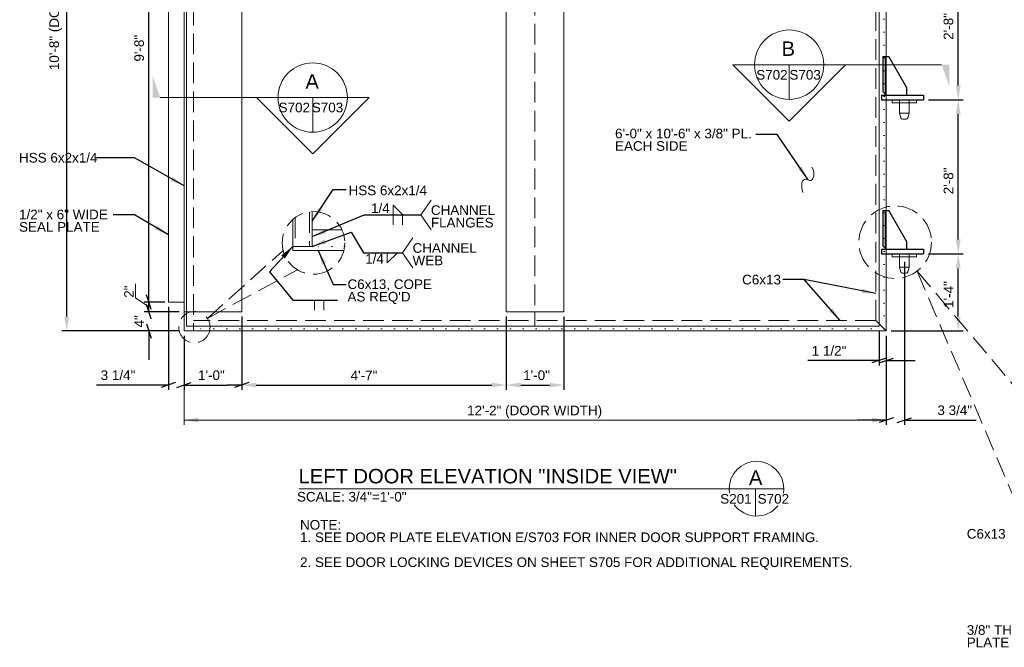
# Model space of a CAD drawing. Header units: inches. Extents: x 736 to 1194, y -283 to -11.
# Tile 1 of 5: x 737 to 942, y -262 to -132. Entities that reach past the tile are written whole.
import ezdxf
from ezdxf.enums import TextEntityAlignment as Align

# ---------------------------------------------------------------- set-up
doc = ezdxf.new("R2010")
doc.units = ezdxf.units.IN
doc.header["$LTSCALE"] = 12
doc.header["$MEASUREMENT"] = 0
doc.linetypes.add('DGN Style 1', pattern=[0.215316, 0.000358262, -0.214957])
doc.linetypes.add('DGN Style 3', pattern=[0.501567, 0.358262, -0.143305])
for name, color, linetype, lineweight in [('G-ANN-TTLB', 7, 'Continuous', 0), ('G-ANNO-DIM', 1, 'Continuous', 0), ('G-ANNO-TEXT', 7, 'Continuous', 0), ('S-FSTN-MISC', 12, 'Continuous', 13), ('S-STIF-TRAN', 3, 'Continuous', 30)]:
    doc.layers.add(name, color=color, linetype=linetype, lineweight=lineweight)
doc.styles.add("1 1 2 1'-0", font='arial.ttf', dxfattribs={"height": 1})
doc.styles.add("1 2 1'-0", font='arial.ttf', dxfattribs={"height": 3})
doc.styles.add("3 4 1'-0", font='arial.ttf', dxfattribs={"height": 2})
doc.dimstyles.new("3 4 1'-0", dxfattribs={"dimtxt": 2, "dimasz": 3, "dimexe": 1, "dimexo": 1, "dimgap": 1, "dimtad": 1, "dimdec": 4, "dimzin": 15, "dimdsep": 46, "dimlunit": 4, "dimtxsty": "3 4 1'-0", "dimblk": '_Oblique_0.3', "dimcen": 0.09, "dimadec": 4, "dimazin": 3, "dimtfac": 1, "dimtdec": 4, "dimtofl": 0, "dimtmove": 0, "dimatfit": 3, "dimfxl": 1, "dimfrac": 2, "dimtzin": 15, "dimarcsym": 0})

# ---------------------------------------------------------------- blocks, each defined once
blk = doc.blocks.new('*D13')
at = {"layer": 'Defpoints', "color": 0, "lineweight": 0, "transparency": 16777216}
for p in [(783.59, -192.45), (838.58, -192.45), (838.58, -207.68)]:
    blk.add_point(p, dxfattribs=at)
at = {"layer": 'G-ANNO-DIM', "color": 0, "lineweight": -2, "transparency": 16777216}
for p, q in [((783.59, -193.45), (783.59, -208.68)), ((838.58, -193.45), (838.58, -208.68)), ((786.59, -207.68), (835.58, -207.68))]:
    blk.add_line(p, q, dxfattribs=at)
at = {"layer": 'G-ANNO-DIM', "color": 0, "lineweight": 0, "transparency": 16777216}
for points in [[(786.59, -207.18), (786.59, -208.18), (783.59, -207.68)], [(835.58, -207.18), (835.58, -208.18), (838.58, -207.68)]]:
    blk.add_solid(points, dxfattribs=at)
at = {"layer": 'G-ANNO-DIM', "color": 0, "transparency": 16777216, "insert": (809, -205.68), "char_height": 2, "attachment_point": 5, "style": "3 4 1'-0"}
blk.add_mtext('4\'-7"', dxfattribs=at)
blk = doc.blocks.new('*D15')
at = {"layer": 'Defpoints', "color": 0, "lineweight": 0, "transparency": 16777216}
for p in [(838.58, -192.45), (850.58, -192.45), (850.58, -207.68)]:
    blk.add_point(p, dxfattribs=at)
at = {"layer": 'G-ANNO-DIM', "color": 0, "lineweight": -2, "transparency": 16777216}
for p, q in [((838.58, -193.45), (838.58, -208.68)), ((850.58, -193.45), (850.58, -208.68)), ((841.58, -207.68), (847.58, -207.68))]:
    blk.add_line(p, q, dxfattribs=at)
at = {"layer": 'G-ANNO-DIM', "color": 0, "lineweight": 0, "transparency": 16777216}
for points in [[(841.58, -207.18), (841.58, -208.18), (838.58, -207.68)], [(847.58, -207.18), (847.58, -208.18), (850.58, -207.68)]]:
    blk.add_solid(points, dxfattribs=at)
at = {"layer": 'G-ANNO-DIM', "color": 0, "transparency": 16777216, "insert": (844.88, -205.66), "char_height": 2, "attachment_point": 5, "style": "3 4 1'-0"}
blk.add_mtext('1\'-0"', dxfattribs=at)
blk = doc.blocks.new('_Oblique_0.3')
at = {"color": 0, "linetype": 'ByBlock', "lineweight": -2}
for p, q in [((0, 0), (-1, 0)), ((0.5, 0.167), (-0.5, -0.167))]:
    blk.add_line(p, q, dxfattribs=at)
blk = doc.blocks.new('*D17')
at = {"layer": 'Defpoints', "color": 0, "lineweight": 0, "transparency": 16777216}
for p in [(783.59, -192.45), (771.59, -196.45), (783.59, -207.68)]:
    blk.add_point(p, dxfattribs=at)
at = {"layer": 'G-ANNO-DIM', "color": 0, "lineweight": -2, "transparency": 16777216}
for p, q in [((783.59, -193.45), (783.59, -208.68)), ((771.59, -197.45), (771.59, -208.68)), ((774.59, -207.68), (780.59, -207.68))]:
    blk.add_line(p, q, dxfattribs=at)
at = {"layer": 'G-ANNO-DIM', "color": 0, "lineweight": -2, "transparency": 16777216, "xscale": 3, "yscale": 3, "zscale": 3, "rotation": 180}
blk.add_blockref('_Oblique_0.3', (771.59, -207.68), dxfattribs=at)
at = {"layer": 'G-ANNO-DIM', "color": 0, "lineweight": -2, "transparency": 16777216, "xscale": 3, "yscale": 3, "zscale": 3}
blk.add_blockref('_Oblique_0.3', (783.59, -207.68), dxfattribs=at)
at = {"layer": 'G-ANNO-DIM', "color": 0, "transparency": 16777216, "insert": (777.28, -205.66), "char_height": 2, "attachment_point": 5, "style": "3 4 1'-0"}
blk.add_mtext('1\'-0"', dxfattribs=at)
blk = doc.blocks.new('*D19')
at = {"layer": 'Defpoints', "color": 0, "lineweight": 0, "transparency": 16777216}
for p in [(764.29, -192.45), (771.59, -192.45), (771.59, -196.45)]:
    blk.add_point(p, dxfattribs=at)
at = {"layer": 'G-ANNO-DIM', "color": 0, "lineweight": -2, "transparency": 16777216}
for p, q in [((764.29, -189.45), (764.29, -186.45)), ((770.59, -192.45), (763.29, -192.45)), ((770.59, -196.45), (763.29, -196.45)), ((764.29, -199.45), (764.29, -202.45))]:
    blk.add_line(p, q, dxfattribs=at)
at = {"layer": 'G-ANNO-DIM', "color": 0, "lineweight": -2, "transparency": 16777216, "xscale": 3, "yscale": 3, "zscale": 3}
for p, rotation in [((764.29, -192.45), 270), ((764.29, -196.45), 90)]:
    blk.add_blockref('_Oblique_0.3', p, dxfattribs=dict(at, rotation=rotation))
at = {"layer": 'G-ANNO-DIM', "color": 0, "transparency": 16777216, "insert": (762.29, -194.45), "char_height": 2, "attachment_point": 5, "rotation": 90, "style": "3 4 1'-0"}
blk.add_mtext('4"', dxfattribs=at)
blk = doc.blocks.new('*D21')
at = {"layer": 'Defpoints', "color": 0, "lineweight": 0, "transparency": 16777216}
for p in [(764.29, -74.45), (768.59, -74.45), (768.59, -190.45)]:
    blk.add_point(p, dxfattribs=at)
at = {"layer": 'G-ANNO-DIM', "color": 0, "lineweight": -2, "transparency": 16777216}
for p, q in [((767.59, -74.45), (763.29, -74.45)), ((764.29, -187.45), (764.29, -77.45)), ((767.59, -190.45), (763.29, -190.45))]:
    blk.add_line(p, q, dxfattribs=at)
at = {"layer": 'G-ANNO-DIM', "color": 0, "lineweight": -2, "transparency": 16777216, "xscale": 3, "yscale": 3, "zscale": 3}
for p, rotation in [((764.29, -74.45), 90), ((764.29, -190.45), 270)]:
    blk.add_blockref('_Oblique_0.3', p, dxfattribs=dict(at, rotation=rotation))
at = {"layer": 'G-ANNO-DIM', "color": 0, "transparency": 16777216, "insert": (762.27, -137.72), "char_height": 2, "attachment_point": 5, "rotation": 90, "style": "3 4 1'-0"}
blk.add_mtext('9\'-8"', dxfattribs=at)
blk = doc.blocks.new('*D27')
at = {"layer": 'Defpoints', "color": 0, "lineweight": 0, "transparency": 16777216}
for p in [(925.34, -180.45), (932.54, -180.45), (917.59, -196.45)]:
    blk.add_point(p, dxfattribs=at)
at = {"layer": 'G-ANNO-DIM', "color": 0, "lineweight": -2, "transparency": 16777216}
for p, q in [((926.34, -180.45), (933.54, -180.45)), ((932.54, -193.45), (932.54, -183.45)), ((918.59, -196.45), (933.54, -196.45))]:
    blk.add_line(p, q, dxfattribs=at)
at = {"layer": 'G-ANNO-DIM', "color": 0, "lineweight": 0, "transparency": 16777216}
for points in [[(932.04, -183.45), (933.04, -183.45), (932.54, -180.45)], [(932.04, -193.45), (933.04, -193.45), (932.54, -196.45)]]:
    blk.add_solid(points, dxfattribs=at)
at = {"layer": 'G-ANNO-DIM', "color": 0, "transparency": 16777216, "insert": (930.54, -188.88), "char_height": 2, "attachment_point": 5, "rotation": 90, "style": "3 4 1'-0"}
blk.add_mtext('1\'-4"', dxfattribs=at)
blk = doc.blocks.new('*D29')
at = {"layer": 'Defpoints', "color": 0, "lineweight": 0, "transparency": 16777216}
for p in [(925.34, -148.45), (932.54, -148.45), (925.34, -180.45)]:
    blk.add_point(p, dxfattribs=at)
at = {"layer": 'G-ANNO-DIM', "color": 0, "lineweight": -2, "transparency": 16777216}
for p, q in [((926.34, -148.45), (933.54, -148.45)), ((932.54, -177.45), (932.54, -151.45)), ((926.34, -180.45), (933.54, -180.45))]:
    blk.add_line(p, q, dxfattribs=at)
at = {"layer": 'G-ANNO-DIM', "color": 0, "lineweight": 0, "transparency": 16777216}
for points in [[(932.04, -151.45), (933.04, -151.45), (932.54, -148.45)], [(932.04, -177.45), (933.04, -177.45), (932.54, -180.45)]]:
    blk.add_solid(points, dxfattribs=at)
at = {"layer": 'G-ANNO-DIM', "color": 0, "transparency": 16777216, "insert": (930.52, -165.28), "char_height": 2, "attachment_point": 5, "rotation": 90, "style": "3 4 1'-0"}
blk.add_mtext('2\'-8"', dxfattribs=at)
blk = doc.blocks.new('*D31')
at = {"layer": 'Defpoints', "color": 0, "lineweight": 0, "transparency": 16777216}
for p in [(925.34, -116.45), (932.54, -116.45), (925.34, -148.45)]:
    blk.add_point(p, dxfattribs=at)
at = {"layer": 'G-ANNO-DIM', "color": 0, "lineweight": -2, "transparency": 16777216}
for p, q in [((926.34, -116.45), (933.54, -116.45)), ((932.54, -145.45), (932.54, -119.45)), ((926.34, -148.45), (933.54, -148.45))]:
    blk.add_line(p, q, dxfattribs=at)
at = {"layer": 'G-ANNO-DIM', "color": 0, "lineweight": 0, "transparency": 16777216}
for points in [[(932.04, -119.45), (933.04, -119.45), (932.54, -116.45)], [(932.04, -145.45), (933.04, -145.45), (932.54, -148.45)]]:
    blk.add_solid(points, dxfattribs=at)
at = {"layer": 'G-ANNO-DIM', "color": 0, "transparency": 16777216, "insert": (930.52, -133.2), "char_height": 2, "attachment_point": 5, "rotation": 90, "style": "3 4 1'-0"}
blk.add_mtext('2\'-8"', dxfattribs=at)
blk = doc.blocks.new('*D49')
at = {"layer": 'Defpoints', "color": 0, "lineweight": 0, "transparency": 16777216}
for p in [(921.34, -181.08), (917.59, -196.45), (921.34, -214.96)]:
    blk.add_point(p, dxfattribs=at)
at = {"layer": 'G-ANNO-DIM', "color": 0, "lineweight": -2, "transparency": 16777216}
for p, q in [((921.34, -182.08), (921.34, -215.96)), ((917.59, -197.45), (917.59, -215.96)), ((914.59, -214.96), (911.59, -214.96)), ((924.34, -214.96), (936.3, -214.96))]:
    blk.add_line(p, q, dxfattribs=at)
at = {"layer": 'G-ANNO-DIM', "color": 0, "lineweight": -2, "transparency": 16777216, "xscale": 3, "yscale": 3, "zscale": 3}
blk.add_blockref('_Oblique_0.3', (917.59, -214.96), dxfattribs=at)
at = {"layer": 'G-ANNO-DIM', "color": 0, "lineweight": -2, "transparency": 16777216, "xscale": 3, "yscale": 3, "zscale": 3, "rotation": 180}
blk.add_blockref('_Oblique_0.3', (921.34, -214.96), dxfattribs=at)
at = {"layer": 'G-ANNO-DIM', "color": 0, "transparency": 16777216, "insert": (931.82, -212.93), "char_height": 2, "attachment_point": 5, "style": "3 4 1'-0"}
blk.add_mtext('3 3/4"', dxfattribs=at)
blk = doc.blocks.new('*D90')
at = {"layer": 'Defpoints', "color": 0, "lineweight": 0, "transparency": 16777216}
for p in [(747.2, -68.45), (771.59, -68.45), (771.59, -196.45)]:
    blk.add_point(p, dxfattribs=at)
at = {"layer": 'G-ANNO-DIM', "color": 0, "lineweight": -2, "transparency": 16777216}
for p, q in [((770.59, -68.45), (746.2, -68.45)), ((747.2, -193.45), (747.2, -71.45)), ((770.59, -196.45), (746.2, -196.45))]:
    blk.add_line(p, q, dxfattribs=at)
at = {"layer": 'G-ANNO-DIM', "color": 0, "lineweight": 0, "transparency": 16777216}
for points in [[(746.7, -71.45), (747.7, -71.45), (747.2, -68.45)], [(746.7, -193.45), (747.7, -193.45), (747.2, -196.45)]]:
    blk.add_solid(points, dxfattribs=at)
at = {"layer": 'G-ANNO-DIM', "color": 0, "transparency": 16777216, "insert": (744.89, -127.55), "char_height": 2, "attachment_point": 5, "rotation": 90, "style": "3 4 1'-0"}
blk.add_mtext('10\'-8" (DOOR HEIGHT)', dxfattribs=at)
blk = doc.blocks.new('*D92')
at = {"layer": 'Defpoints', "color": 0, "lineweight": 0, "transparency": 16777216}
for p in [(768.34, -190.45), (771.59, -196.45), (768.34, -207.68)]:
    blk.add_point(p, dxfattribs=at)
at = {"layer": 'G-ANNO-DIM', "color": 0, "lineweight": -2, "transparency": 16777216}
for p, q in [((768.34, -191.45), (768.34, -208.68)), ((771.59, -197.45), (771.59, -208.68)), ((765.34, -207.68), (753.39, -207.68)), ((774.59, -207.68), (777.59, -207.68))]:
    blk.add_line(p, q, dxfattribs=at)
at = {"layer": 'G-ANNO-DIM', "color": 0, "lineweight": -2, "transparency": 16777216, "xscale": 3, "yscale": 3, "zscale": 3}
blk.add_blockref('_Oblique_0.3', (768.34, -207.68), dxfattribs=at)
at = {"layer": 'G-ANNO-DIM', "color": 0, "lineweight": -2, "transparency": 16777216, "xscale": 3, "yscale": 3, "zscale": 3, "rotation": 180}
blk.add_blockref('_Oblique_0.3', (771.59, -207.68), dxfattribs=at)
at = {"layer": 'G-ANNO-DIM', "color": 0, "transparency": 16777216, "insert": (757.87, -205.65), "char_height": 2, "attachment_point": 5, "style": "3 4 1'-0"}
blk.add_mtext('3 1/4"', dxfattribs=at)
blk = doc.blocks.new('*D100')
at = {"layer": 'Defpoints', "color": 0, "lineweight": 0, "transparency": 16777216}
for p in [(916.08, -195.48), (917.59, -196.45), (916.08, -202.6)]:
    blk.add_point(p, dxfattribs=at)
at = {"layer": 'G-ANNO-DIM', "color": 0, "lineweight": -2, "transparency": 16777216}
for p, q in [((916.08, -196.48), (916.08, -203.6)), ((917.59, -197.45), (917.59, -203.6)), ((913.08, -202.6), (901.31, -202.6)), ((920.59, -202.6), (923.59, -202.6))]:
    blk.add_line(p, q, dxfattribs=at)
at = {"layer": 'G-ANNO-DIM', "color": 0, "lineweight": -2, "transparency": 16777216, "xscale": 3, "yscale": 3, "zscale": 3}
blk.add_blockref('_Oblique_0.3', (916.08, -202.6), dxfattribs=at)
at = {"layer": 'G-ANNO-DIM', "color": 0, "lineweight": -2, "transparency": 16777216, "xscale": 3, "yscale": 3, "zscale": 3, "rotation": 180}
blk.add_blockref('_Oblique_0.3', (917.59, -202.6), dxfattribs=at)
at = {"layer": 'G-ANNO-DIM', "color": 0, "transparency": 16777216, "insert": (905.69, -200.57), "char_height": 2, "attachment_point": 5, "style": "3 4 1'-0"}
blk.add_mtext('1 1/2"', dxfattribs=at)

msp = doc.modelspace()

# ---------------------------------------------------------------- linework, layer by layer
at = {"layer": 'G-ANN-TTLB', "color": 7, "linetype": 'Continuous', "lineweight": 13}
msp.add_line((795.443, -229.2136, -3.51967), (896.28944, -229.2136, -3.51967), dxfattribs=at)
at = {"layer": 'G-ANN-TTLB', "color": 7, "linetype": 'Continuous', "lineweight": 0}
for radius, start, end in [(5.68325, 0, 180), (5.68426, 180, 188.8691645), (5.68426, 350.56955, 0), (5.68426, 215.7518704, 321.0245309)]:
    msp.add_arc((890.6062, -229.2136, -3.51967), radius, start, end, dxfattribs=at)
at = {"layer": 'G-ANNO-DIM'}
for p, q in [((764.28971, -186.32054), (764.28971, -190.4527)), ((763.78971, -188.9527), (764.78971, -191.9527)), ((767.59401, -190.4527), (763.28971, -190.4527)), ((764.78971, -193.9527), (763.78971, -190.9527)), ((764.28971, -190.4527), (764.28971, -192.4527)), ((770.59401, -192.4527), (763.28971, -192.4527)), ((771.59401, -197.4527), (771.59401, -215.96127)), ((917.59401, -197.4527), (917.59401, -215.96127)), ((771.59401, -214.96127), (917.59401, -214.96127))]:
    msp.add_line(p, q, dxfattribs=at)
at = {"layer": 'G-ANNO-DIM', "flags": 128}
msp.add_lwpolyline([(764.28971, -191.4527), (761.53734, -189.57447), (761.53734, -186.66779)], dxfattribs=at)
at = {"layer": 'G-ANNO-DIM'}
msp.add_solid([(774.59401, -215.46127), (771.59401, -214.96127), (774.59401, -214.46127)], dxfattribs=at)
at = {"layer": 'G-ANNO-DIM', "extrusion": (0, 0, -1)}
msp.add_solid([(-914.59401, -214.46127), (-917.59401, -214.96127), (-914.59401, -215.46127)], dxfattribs=at)
at = {"layer": 'G-ANNO-TEXT'}
for p, q in [((771.59401, -68.4527), (771.59401, -196.4527)), ((772.07651, -69.4252), (772.07651, -195.4802)), ((916.07651, -69.4252), (916.07651, -195.4802)), ((917.59401, -196.4527), (917.59401, -68.4527)), ((897.39976, -148.34237), (897.39976, -141.13811)), ((798.3433, -155.16627), (798.3433, -147.962)), ((917.30112, -147.4527), (921.59401, -147.4527)), ((917.59401, -147.4527), (921.59401, -147.4527)), ((820.83552, -172.36124), (822.96839, -169.24999)), ((798.20298, -171.6651), (798.20298, -178.87979)), ((815.04086, -170.30005), (817.14833, -172.3687)), ((815.04086, -172.36497), (815.04086, -170.30005)), ((794.20298, -173.2871), (794.20298, -179.75779)), ((815.04086, -172.36497), (815.04086, -174.42989)), ((817.01443, -172.36497), (817.01443, -174.42989)), ((820.83552, -172.36124), (822.96839, -175.47249)), ((804.41513, -175.43779), (798.20298, -175.43779)), ((817.02494, -180.21604), (819.15782, -177.10479)), ((798.20298, -178.87979), (794.20298, -178.87979)), ((804.81458, -179.75779), (794.20298, -179.75779)), ((917.30112, -179.4527), (921.59401, -179.4527)), ((917.59401, -179.4527), (921.59401, -179.4527)), ((813.83168, -182.28096), (815.93915, -180.21231)), ((813.83168, -180.21604), (813.83168, -182.28096)), ((817.02494, -180.21604), (819.15782, -183.32729)), ((798.68251, -190.04392), (798.68251, -192.10885)), ((800.65608, -190.04392), (800.65608, -192.10885)), ((844.51401, -192.4527), (844.51401, -195.2927)), ((917.59401, -196.4527), (915.43401, -194.2927)), ((917.59401, -196.4527), (915.43401, -194.2927)), ((917.59401, -196.4527), (915.43401, -194.2927)), ((917.59401, -196.4527), (771.59401, -196.4527)), ((772.07651, -195.4802), (916.07651, -195.4802)), ((890.43111, -229.2136, 3.5197), (890.43111, -234.89516, 3.5197))]:
    msp.add_line(p, q, dxfattribs=at)
at = {"layer": 'G-ANNO-TEXT', "linetype": 'DGN Style 3'}
for p, q in [((773.59401, -68.4527), (773.59401, -196.4527)), ((915.43401, -194.2927), (915.43401, -70.6127)), ((844.51401, -72.4527), (844.51401, -192.4527)), ((797.70298, -171.79033), (797.70298, -178.87979)), ((794.70298, -172.88752), (794.70298, -178.87979)), ((776.44549, -193.83986), (792.20298, -179.75779)), ((776.44549, -193.83986), (795.17802, -183.74938)), ((923.98917, -184.02089), (951.7662, -248.95945)), ((923.98917, -184.02089), (970.8732, -239.37388)), ((915.43401, -194.2927), (773.59401, -194.2927))]:
    msp.add_line(p, q, dxfattribs=at)
at = {"layer": 'G-ANNO-TEXT', "linetype": 'DGN Style 1'}
for p, q in [((917.15501, -196.0137), (917.15501, -68.8917)), ((804.97359, -178.87979), (798.20298, -178.87979)), ((917.15501, -196.0137), (773.59401, -196.0137))]:
    msp.add_line(p, q, dxfattribs=at)
at = {"layer": 'G-ANNO-TEXT', "color": 7, "linetype": 'Continuous', "lineweight": 0}
for p, q in [((890.19549, -141.13811), (929.09808, -141.13811)), ((805.54756, -147.962), (766.64497, -147.962))]:
    msp.add_line(p, q, dxfattribs=at)
at = {"layer": 'G-ANNO-TEXT', "flags": 128}
msp.add_lwpolyline([(771.59401, -74.4527), (768.34401, -74.4527), (768.34401, -190.4527), (771.59401, -190.4527)], dxfattribs=at)
for points in [[(890.19549, -141.13811), (885.69097, -141.13811), (897.38888, -152.84689), (909.08679, -141.13811), (904.60402, -141.13811, -1), (890.19549, -141.13811)], [(805.54756, -147.962), (810.05208, -147.962), (798.35417, -159.67078), (786.65626, -147.962), (791.13903, -147.962, 1), (805.54756, -147.962)]]:
    msp.add_lwpolyline(points, format="xyb", dxfattribs=at)
at = {"layer": 'G-ANNO-TEXT'}
msp.add_circle((897.39976, -141.13811), 7.20426, dxfattribs=at)
at = {"layer": 'G-ANNO-TEXT', "extrusion": (0, 0, -1)}
msp.add_circle((-798.3433, -147.962), 7.20426, dxfattribs=at)
at = {"layer": 'G-ANNO-TEXT', "linetype": 'DGN Style 3'}
for centre, radius in [((798.50878, -178.1624), 6.50449), ((919.42904, -178.015), 7.54092), ((773.74691, -195.655), 3.25224)]:
    msp.add_circle(centre, radius, dxfattribs=at)
at = {"layer": 'G-ANNO-TEXT'}
msp.add_open_spline([(900.23016, -167.66856), (899.56883, -165.09166), (901.46808, -164.65419), (901.79347, -165.79739), (902.97929, -163.79379), (902.09488, -162.39699)], degree=3, dxfattribs=at)
at = {"layer": 'G-ANNO-TEXT', "color": 7, "linetype": 'Continuous', "lineweight": 13}
msp.add_solid([(930.68804, -141.13811), (930.68804, -145.65432), (929.09808, -141.13811)], dxfattribs=at)
at = {"layer": 'G-ANNO-TEXT', "color": 7, "linetype": 'Continuous', "lineweight": 13, "extrusion": (0, 0, -1)}
msp.add_solid([(-765.05501, -147.962), (-765.05501, -143.44579), (-766.64497, -147.962)], dxfattribs=at)
at = {"layer": 'G-ANNO-TEXT'}
for points in [[(771.59401, -72.4527), (783.59401, -72.4527), (783.59401, -192.4527), (771.59401, -192.4527)], [(838.57651, -72.4527), (850.57651, -72.4527), (850.57651, -192.4527), (838.57651, -192.4527)]]:
    msp.add_3dface(points, dxfattribs=at)
at = {"layer": 'S-FSTN-MISC'}
for p, q in [((920.34401, -148.4527), (920.34401, -151.2027)), ((922.34401, -151.2027), (920.34401, -151.2027)), ((920.34401, -151.2027), (920.60447, -152.17476)), ((922.34401, -151.2027), (922.08355, -152.17476)), ((921.72133, -152.4527), (920.9667, -152.4527)), ((920.34401, -180.4527), (920.34401, -183.2027)), ((922.34401, -183.2027), (920.34401, -183.2027)), ((920.34401, -183.2027), (920.60447, -184.17476)), ((922.34401, -183.2027), (922.08355, -184.17476)), ((921.72133, -184.4527), (920.9667, -184.4527))]:
    msp.add_line(p, q, dxfattribs=at)
at = {"layer": 'S-FSTN-MISC', "flags": 128}
for points in [[(920.34401, -148.4527), (922.34401, -148.4527), (922.34401, -151.2027)], [(920.34401, -180.4527), (922.34401, -180.4527), (922.34401, -183.2027)]]:
    msp.add_lwpolyline(points, dxfattribs=at)
at = {"layer": 'S-FSTN-MISC', "extrusion": (0, 0, -1)}
for centre, start, end in [((-920.9667, -152.0777), 270, 345), ((-921.72133, -152.0777), 195, 270), ((-920.9667, -184.0777), 270, 345), ((-921.72133, -184.0777), 195, 270)]:
    msp.add_arc(centre, 0.375, start, end, dxfattribs=at)
at = {"layer": 'S-FSTN-MISC'}
for points in [[(918.84401, -148.4527), (923.84401, -148.4527), (923.84401, -149.0777), (918.84401, -149.0777)], [(918.84401, -180.4527), (923.84401, -180.4527), (923.84401, -181.0777), (918.84401, -181.0777)]]:
    msp.add_3dface(points, dxfattribs=at)
at = {"layer": 'S-STIF-TRAN'}
for p, q in [((916.84401, -139.4527), (918.09401, -139.4527)), ((916.84401, -139.4527), (916.84401, -146.74559)), ((917.34401, -139.4527), (917.34401, -147.24559)), ((921.84401, -145.9527), (918.09401, -139.4527)), ((917.55112, -147.4527), (916.84401, -146.74559)), ((921.84401, -147.4527), (921.84401, -145.9527)), ((916.59401, -147.4527), (916.59401, -148.4527)), ((916.59401, -147.4527), (925.34401, -147.4527)), ((916.59401, -148.4527), (925.34401, -148.4527)), ((925.34401, -147.4527), (925.34401, -148.4527)), ((916.84401, -171.4527), (918.09401, -171.4527)), ((916.84401, -171.4527), (916.84401, -178.74559)), ((917.34401, -171.4527), (917.34401, -179.24559)), ((921.84401, -177.9527), (918.09401, -171.4527)), ((921.84401, -179.4527), (921.84401, -177.9527)), ((916.59401, -179.4527), (916.59401, -180.4527)), ((916.59401, -179.4527), (925.34401, -179.4527)), ((917.55112, -179.4527), (916.84401, -178.74559)), ((925.34401, -179.4527), (925.34401, -180.4527)), ((916.59401, -180.4527), (925.34401, -180.4527))]:
    msp.add_line(p, q, dxfattribs=at)

# ---------------------------------------------------------------- texts
at = {"layer": 'G-ANN-TTLB', "color": 7, "linetype": 'Continuous', "lineweight": 0, "style": "3 4 1'-0"}
for s, p in [('S702', (893.81273, -144.24717)), ('S703', (900.7142, -144.24717)), ('S702', (794.51518, -151.036)), ('S703', (801.41665, -151.036)), ('S201', (886.32628, -232.31652, -3.51967)), ('S702', (894.11242, -232.31652, -3.51967))]:
    msp.add_text(s, height=2, dxfattribs=at).set_placement(p, align=Align.CENTER)
at = {"layer": 'G-ANN-TTLB', "color": 7, "linetype": 'Continuous', "lineweight": 0, "line_spacing_factor": 0.72}
for s, insert, char_height, attachment_point, style in [('\\fArial|b0|i0|c00|p39;LEFT DOOR ELEVATION "INSIDE VIEW"', (795.40771, -228.14801, -3.51967), 3, 7, "1 2 1'-0"), ('\\fArial|b0|i0|c00|p39;SCALE: 3/4"=1\'-0"', (806.46159, -231.91254, -3.51967), 2, 8, "3 4 1'-0")]:
    msp.add_mtext(s, dxfattribs=dict(at, insert=insert, char_height=char_height, attachment_point=attachment_point, style=style))
at = {"layer": 'G-ANNO-DIM', "color": 7, "linetype": 'Continuous', "style": "3 4 1'-0"}
msp.add_text('2"', height=2, rotation=90, dxfattribs=at).set_placement((760.15512, -188.28801), align=Align.MIDDLE_CENTER)
msp.add_text('12\'-2" (DOOR WIDTH)', height=2, dxfattribs=at).set_placement((844.48019, -212.96127), align=Align.MIDDLE_CENTER)
at = {"layer": 'G-ANNO-TEXT', "color": 7, "linetype": 'Continuous', "lineweight": 0, "style": "3 4 1'-0"}
for s, p in [('B', (897.21029, -137.81162)), ('A', (798.23401, -144.63552))]:
    msp.add_text(s, height=3, dxfattribs=at).set_placement(p, align=Align.MIDDLE_CENTER)
at = {"layer": 'G-ANNO-TEXT', "color": 7, "linetype": 'Continuous', "lineweight": 0}
for s, insert, char_height, attachment_point, line_spacing_factor, style in [('6\'-0" x 10\'-6" x 3/8" PL.\\PEACH SIDE', (861.19982, -154.43966), 2, 1, 0.776524, "1 1 2 1'-0"), ('\\fArial|b0|i0|c00|p39;A', (890.43111, -226.91293, -3.51967), 3, 5, 0.72, "3 4 1'-0"), ('NOTE: \\P1. SEE DOOR PLATE ELEVATION E/S703 FOR INNER DOOR SUPPORT FRAMING.\\P\\P2. SEE DOOR LOCKING DEVICES ON SHEET S705 FOR ADDITIONAL REQUIREMENTS.', (795.70855, -235.71562), 2, 1, 0.776524, "1 1 2 1'-0")]:
    msp.add_mtext(s, dxfattribs=dict(at, insert=insert, char_height=char_height, attachment_point=attachment_point, line_spacing_factor=line_spacing_factor, style=style))
at = {"layer": 'G-ANNO-TEXT', "color": 7, "char_height": 2, "attachment_point": 1, "style": "3 4 1'-0"}
for s, insert, line_spacing_factor in [('HSS 6x2x1/4', (737.29623, -159.46613), 0.6), ('HSS 6x2x1/4', (805.79599, -166.24425), 0.6), ('1/4', (810.46627, -169.9521), 0.6), ('1/2" x 6" WIDE\\PSEAL PLATE', (737.29623, -171.24859), 0.776524), ('CHANNEL \\PFLANGES', (822.90906, -170.35879), 0.776524), ('CHANNEL \\PWEB', (819.09849, -178.21359), 0.776524), ('1/4', (809.25709, -180.4538), 0.6), ("C6x13, COPE\\PAS REQ'D", (805.57545, -185.73773), 0.776524), ('C6x13', (887.61176, -184.78366), 0.6), ('C6x13', (934.31862, -237.58244), 0.6), ('3/8" THICK\\PPLATE', (934.31862, -257.56414), 0.776524)]:
    msp.add_mtext(s, dxfattribs=dict(at, insert=insert, line_spacing_factor=line_spacing_factor))

# ---------------------------------------------------------------- dimensions: what is measured, and where the dimension line sits
at = {"layer": 'G-ANNO-DIM'}
dim = msp.add_linear_dim(base=(747.19913, -68.4527), p1=(771.59401, -196.4527), p2=(771.59401, -68.4527), angle=90, text='<> (DOOR HEIGHT)', dimstyle="3 4 1'-0", dxfattribs=at)
dim.commit()
dim.dimension.update_dxf_attribs({"geometry": '*D90', "text_midpoint": (747.19913, -127.55454), "dimtype": 160})
for base, p1, p2, angle, picture, middle in [((764.28971, -74.4527), (768.59401, -190.4527), (768.59401, -74.4527), 90, '*D21', (764.28971, -137.71564)), ((932.54395, -116.4527), (925.34401, -148.4527), (925.34401, -116.4527), 90, '*D31', (932.54395, -133.19931)), ((932.54395, -148.4527), (925.34401, -180.4527), (925.34401, -148.4527), 90, '*D29', (932.54395, -165.2785)), ((932.54395, -180.4527), (917.59401, -196.4527), (925.34401, -180.4527), 90, '*D27', (932.54395, -188.88445)), ((764.28971, -192.4527), (771.59401, -196.4527), (771.59401, -192.4527), 90, '*D19', (764.28971, -194.4527)), ((768.34401, -207.67996), (771.59401, -196.4527), (768.34401, -190.4527), 180, '*D92', (757.86516, -207.67996)), ((916.07651, -202.60298), (917.59401, -196.4527), (916.07651, -195.4802), 180, '*D100', (905.69111, -202.60298))]:
    dim = msp.add_linear_dim(base=base, p1=p1, p2=p2, angle=angle, dimstyle="3 4 1'-0", dxfattribs=at)
    dim.commit()
    dim.dimension.update_dxf_attribs({"geometry": picture, "text_midpoint": middle, "dimtype": 160})
for base, p1, p2, picture, middle in [((921.34401, -214.96127), (917.59401, -196.4527), (921.34401, -181.0777), '*D49', (931.82287, -214.96127)), ((838.57651, -207.67996), (783.59401, -192.4527), (838.57651, -192.4527), '*D13', (809.00455, -207.67996)), ((850.57651, -207.67996), (838.57651, -192.4527), (850.57651, -192.4527), '*D15', (844.8812, -207.67996))]:
    dim = msp.add_linear_dim(base=base, p1=p1, p2=p2, dimstyle="3 4 1'-0", dxfattribs=at)
    dim.commit()
    dim.dimension.update_dxf_attribs({"geometry": picture, "text_midpoint": middle, "dimtype": 160})
dim = msp.add_linear_dim(base=(783.59401, -207.67996), p1=(771.59401, -196.4527), p2=(783.59401, -192.4527), dimstyle="3 4 1'-0", override={"dimblk1": '_Oblique_0.3', "dimsah": 1}, dxfattribs=at)
dim.commit()
dim.dimension.update_dxf_attribs({"geometry": '*D17', "text_midpoint": (777.28057, -207.67996), "dimtype": 160})

# ---------------------------------------------------------------- leaders
at = {"layer": 'G-ANNO-TEXT'}
for points in [[(901.34592, -165.04209), (894.89755, -155.67472), (890.43441, -155.67472)], [(771.59401, -166.28059), (761.30411, -160.52152), (753.09363, -160.52152)], [(798.20298, -173.65024), (802.59282, -167.09225), (805.29908, -167.09225)], [(768.34401, -176.48341), (761.30411, -172.30398), (756.84098, -172.30398)], [(798.20298, -176.86158), (809.06583, -172.36124), (820.83552, -172.36124)], [(798.20298, -178.87979), (806.35734, -175.91534), (808.91897, -180.21604), (817.02494, -180.21604)], [(794.20298, -178.87979), (789.36541, -184.16482), (794.21097, -190.04392), (803.49366, -190.04392)], [(799.50878, -179.75779), (802.59282, -186.79242), (805.29908, -186.79242)], [(915.43401, -188.68371), (900.53251, -185.74415), (896.06938, -185.74415)], [(908.02864, -194.2927), (900.53251, -185.74415), (896.06938, -185.74415)]]:
    msp.add_leader(points, dimstyle="3 4 1'-0", override={"dimgap": 2}, dxfattribs=at)

doc.saveas('drawing.dxf')
